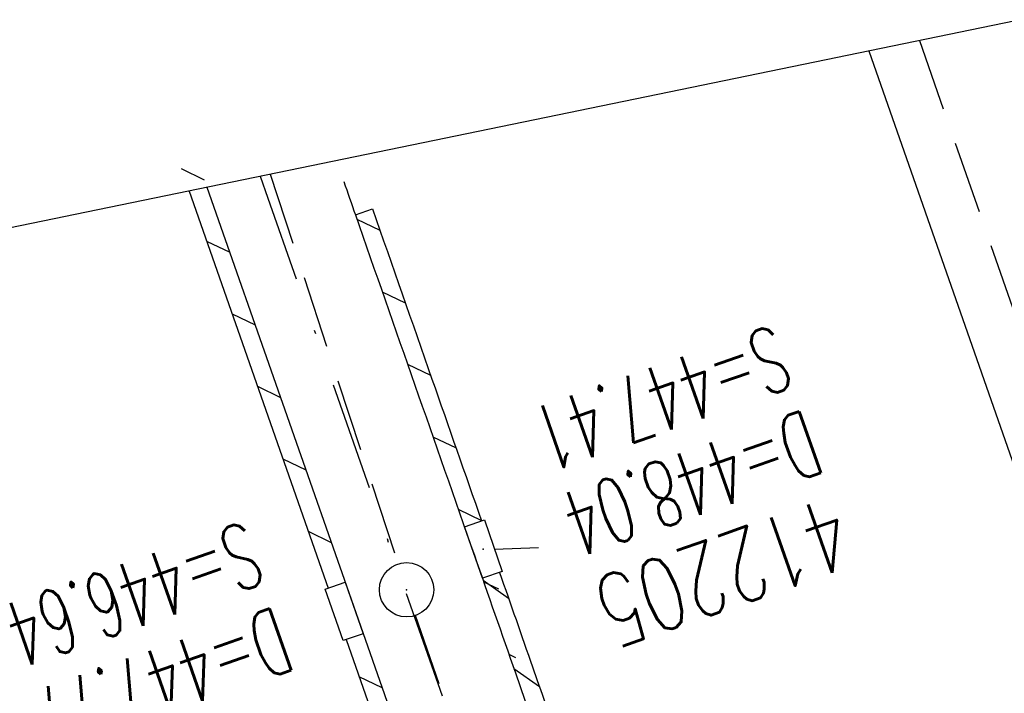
# Model space of a CAD drawing. Extents: x 447045 to 447634, y 442020 to 443192.
# Tile 22 of 24: x 447224 to 447251, y 443148 to 443167. Entities that reach past the tile are written whole.
import ezdxf

# ---------------------------------------------------------------- set-up
doc = ezdxf.new("R2010")
doc.units = 0
doc.header["$LTSCALE"] = 2
doc.header["$MEASUREMENT"] = 0
for name, pattern in [('AUSGEZOGEN', [0]), ('GESTRICH-X2', [1.5, 1, -0.5]), ('STRICHPT-X3', [3, 1.5, -0.75, 0, -0.75])]:
    doc.linetypes.add(name, pattern=pattern)
doc.layers.get('0').update_dxf_attribs({"linetype": 'AUSGEZOGEN'})
for name, color, linetype in [('ACHSE', 250, 'STRICHPT-X3'), ('FBR', 8, 'CONTINUOUS'), ('KANAL', 7, 'GESTRICH-X2'), ('Planeinteilung', 6, 'CONTINUOUS'), ('SCHACHTNR', 6, 'CONTINUOUS'), ('SCHLITZRINNE', 8, 'AUSGEZOGEN'), ('SCHSYMBOL', 7, 'AUSGEZOGEN')]:
    doc.layers.add(name, color=color, linetype=linetype)
doc.styles.add('ROMANS', font='romans.shx', dxfattribs={"width": 0.8})

# ---------------------------------------------------------------- blocks, each defined once
blk = doc.blocks.new('30')
at = {"color": 0}
for p, q in [((-0.75, -0.289999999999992), (-0.75, 0.2927511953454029)), ((-0.75, 0.2927511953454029), (0.7528554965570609, 0.2927511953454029)), ((0.7528554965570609, 0.2927511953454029), (0.7528554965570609, -0.289999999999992)), ((0.7528554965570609, -0.289999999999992), (-0.75, -0.289999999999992))]:
    blk.add_line(p, q, dxfattribs=at)
blk.add_point((0, 0), dxfattribs=at)
blk = doc.blocks.new('GST')
at = {"color": 0}
blk.add_circle((0, 0), 0.75, dxfattribs=at)
blk.add_point((0, 0), dxfattribs=at)
blk = doc.blocks.new('1135297')
blk.add_line((0, 297), (0, 0))

msp = doc.modelspace()

# ---------------------------------------------------------------- hatches: boundary and pattern name
at = {"layer": 'SCHLITZRINNE'}
h = msp.add_hatch(dxfattribs=at)
h.set_pattern_fill('_USER', color=256, scale=1.5, angle=45, style=0, pattern_type=0)
h.set_pattern_definition([(334.2695901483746, (447234.5127272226, 443158.8401483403), (0.6512059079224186, 1.35127009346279), [])])
edge = h.paths.add_edge_path()
edge.add_arc((464490.7175438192, 449190.2495547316), 18279.89343786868, 199.256988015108, 199.2725912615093)
edge.add_arc((412789.2576575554, 431110.164703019), 36491.72717792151, 19.26941265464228, 19.275929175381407, ccw=False)
edge.add_line((447233.134, 443161.2700000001), (447233.6060244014, 443161.4349028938))
edge.add_arc((464490.7175437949, 449190.249554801), 18280.39343786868, 199.2569880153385, 199.2725912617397)
edge.add_arc((438988.1613027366, 440271.6982763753), 8736.655536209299, 19.248465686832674, 19.281113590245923, ccw=False)
edge.add_arc((439684.884197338, 440514.9838708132), 7998.678116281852, 19.2238186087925, 19.248465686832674, ccw=False)
edge.add_arc((551443.6805055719, 479485.6081539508), 110359.837036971, 199.2238149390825, 199.2304511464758)
edge.add_arc((461591.9284848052, 448142.3628786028), 15198.20419267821, 199.2304511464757, 199.2954143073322)
edge.add_arc((434066.5644204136, 438505.5905611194), 13965.35264760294, 19.22764435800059, 19.29541436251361, ccw=False)
edge.add_arc((446515.3391800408, 442847.4484587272), 781.1301442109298, 18.874057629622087, 19.227644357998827, ccw=False)
edge.add_arc((443272.1578874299, 441738.6996315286), 4208.59989003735, 18.721726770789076, 18.874057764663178, ccw=False)
edge.add_arc((445875.7446372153, 442621.065670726), 1459.557549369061, 18.158793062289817, 18.72172677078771, ccw=False)
edge.add_arc((444728.6532720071, 442244.8351673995), 2666.772522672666, 17.742332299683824, 18.158793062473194, ccw=False)
edge.add_arc((445572.4217009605, 442514.803087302), 1780.867426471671, 17.477765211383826, 17.74233229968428, ccw=False)
edge.add_arc((445655.9223158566, 442541.0951066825), 1693.325305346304, 17.206445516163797, 17.477765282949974, ccw=False)
edge.add_arc((445949.7367177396, 442632.082078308), 1385.745182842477, 16.534274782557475, 17.206445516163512, ccw=False)
edge.add_arc((445777.9256488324, 442581.0775038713), 1564.967140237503, 15.901763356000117, 16.534274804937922, ccw=False)
edge.add_arc((444610.2498572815, 442248.4174516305), 2779.104473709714, 15.717077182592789, 15.901763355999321, ccw=False)
edge.add_arc((445469.3841440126, 442490.1855316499), 1886.600396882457, 15.492922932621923, 15.71707716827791, ccw=False)
edge.add_arc((444501.3018579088, 442221.8413207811), 2891.185847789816, 15.151693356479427, 15.49292293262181, ccw=False)
edge.add_arc((444653.0003013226, 442262.919567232), 2734.024020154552, 14.800793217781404, 15.15169336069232, ccw=False)
edge.add_arc((445305.3867260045, 442435.2971580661), 2059.248441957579, 14.553226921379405, 14.800793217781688, ccw=False)
edge.add_arc((445661.5778748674, 442527.7675625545), 1691.249922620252, 14.280051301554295, 14.55322700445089, ccw=False)
edge.add_arc((445825.2781955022, 442569.4335576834), 1522.330266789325, 13.754489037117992, 14.280051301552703, ccw=False)
edge.add_arc((444655.9725115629, 442283.2091768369), 2726.157571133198, 13.361751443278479, 13.754489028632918, ccw=False)
edge.add_arc((444873.7445731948, 442334.9361968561), 2502.326484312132, 13.156370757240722, 13.361751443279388, ccw=False)
edge.add_arc((445203.5665272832, 442412.0303197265), 2163.614179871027, 12.935498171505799, 13.156370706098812, ccw=False)
edge.add_arc((445591.1524972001, 442501.0521217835), 1765.936213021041, 12.36851844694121, 12.935498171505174, ccw=False)
edge.add_arc((445707.2559674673, 442526.5122554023), 1647.073964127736, 11.781436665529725, 12.368518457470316, ccw=False)
edge.add_arc((445429.9941138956, 442468.6829810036), 1930.302423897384, 11.594814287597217, 11.781436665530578, ccw=False)
edge.add_arc((442977.0603987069, 441965.3993853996), 4434.33480961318, 11.471684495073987, 11.59481397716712, ccw=False)
edge.add_arc((444371.6934236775, 442248.4229983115), 3011.273447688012, 11.050893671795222, 11.471684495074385, ccw=False)
edge.add_arc((446428.11335783, 442650.0465261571), 916.0015312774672, 10.287944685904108, 11.050893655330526, ccw=False)
edge.add_arc((445293.5438072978, 442444.106887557), 2069.110025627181, 9.832006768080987, 10.287944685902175, ccw=False)
edge.add_arc((438489.7745608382, 441264.9773509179), 8974.298105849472, 9.613081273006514, 9.832006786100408, ccw=False)
edge.add_arc((-516898.9809261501, 279448.6900894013), 977969.7495575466, 9.612262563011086, 9.613081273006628, ccw=False)
edge.add_arc((439111.8192036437, 441356.2794889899), 8345.741258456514, 9.603416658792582, 9.61227924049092, ccw=False)
edge.add_arc((371773.6318437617, 429962.7471930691), 76641.01236189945, 9.590854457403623, 9.603416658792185, ccw=False)
edge.add_arc((456011.6550815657, 444189.1683239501), 8789.8725663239, 189.5423691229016, 189.6519019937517)
edge.add_arc((455543.1851558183, 444109.4959913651), 8314.676026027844, 189.6519019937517, 189.6840918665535)
edge.add_arc((393564.9242098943, 433546.2457900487), 54557.31384556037, 9.66554402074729, 9.670449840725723, ccw=False)

# ---------------------------------------------------------------- linework, layer by layer
msp.add_lwpolyline([(447232.8520251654, 443151.1238439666), (447233.348473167, 443149.7053539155), (447232.7984357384, 443149.5128499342), (447232.3019877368, 443150.9313399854)], close=True)
at = {"layer": 'ACHSE', "flags": 128}
msp.add_lwpolyline([(447230.5087980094, 443162.3344306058), (447230.72, 443161.731), (447238.978, 443138.135), (447247.236, 443114.538), (447247.528, 443113.7060000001), (447255.3590000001, 443090.895), (447261.5008670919, 443072.2661867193), (447263.187, 443067.152), (447270.721, 443043.315), (447277.958, 443019.385), (447284.898, 442995.368), (447291.539, 442971.266), (447297.882, 442947.084), (447303.923, 442922.826), (447309.664, 442898.494), (447315.102, 442874.093), (447320.238, 442849.626), (447325.069, 442825.097), (447329.596, 442800.511), (447332.402, 442784.35), (447333.838, 442775.873), (447338.012, 442751.224), (447342.186, 442726.575), (447354.709, 442652.627), (447371.405, 442554.031), (447392.276, 442430.786), (447408.973, 442332.19), (447413.1470000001, 442307.5409999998), (447425.6699999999, 442233.5929999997), (447425.8342016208, 442232.6233292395), (447438.1919999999, 442159.6459999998), (447454.8889999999, 442061.0499999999), (447456.7422372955, 442050.1059544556)], dxfattribs=at)
at = {"layer": 'FBR'}
for points in [[(447358.9473806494, 442729.41333027, 5.4597560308e-06), (447365.2088651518, 442692.4394217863, -2.781310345e-06), (447371.4703496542, 442655.4655133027, -2.6786460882e-06), (447379.8183651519, 442606.1674217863, 3.2175724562e-06), (447388.1663806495, 442556.8693302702)], [(447247.3080008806, 443165.7971051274), (447255.0237192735, 443143.7505937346, -6.4311372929e-06), (447259.1527563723, 443131.9519877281, 2.23068798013e-05), (447263.2817934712, 443120.1533817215, 0.0002456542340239), (447263.3216096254, 443120.0398034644, -3.67736460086e-05), (447263.5880256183, 443119.280850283, -0.0017066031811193), (447266.6445463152, 443110.4754591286, -0.0010633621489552), (447271.4716214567, 443096.3166433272, -0.0019912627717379), (447274.9413123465, 443085.9320292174, -0.0009070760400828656), (447277.5758631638, 443077.8921905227)], [(447232.8136327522, 443162.1880395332, 0.0001709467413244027), (447233.134, 443161.27)]]:
    msp.add_lwpolyline(points, format="xyb", dxfattribs=at)
at = {"layer": 'FBR', "flags": 128}
msp.add_lwpolyline([(447229.0355448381, 443162.0307616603), (447233.207, 443150.11), (447249.67, 443103.0220000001)], dxfattribs=at)
msp.add_lwpolyline([(447233.134, 443161.27, 6.80820060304e-05), (447234.7765, 443156.5705, -0.0001424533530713), (447236.419, 443151.8710000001, -0.0001075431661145), (447237.5526180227, 443148.6222922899, 2.89559172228e-05), (447241.762, 443136.5529999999, 0.0002834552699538), (447247.4469153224, 443120.285700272, -0.0002957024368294), (447252.896, 443104.692, -0.0015428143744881), (447254.4694601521, 443100.1354809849, -0.0006646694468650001), (447258.075, 443089.5429999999, -0.0024562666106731), (447262.6110188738, 443075.9391469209, -0.0002906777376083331), (447263.5756395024, 443072.9923254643, -0.0002906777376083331)], format="xyb", dxfattribs=at)
at = {"layer": 'KANAL'}
for p, q in [((447248.7086802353, 443166.0858150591), (447254.9379999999, 443148.2189999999)), ((447230.7827596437, 443162.3908999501), (447234.3130000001, 443151.625)), ((447234.781, 443150.2189999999), (447250.6250000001, 443104.469))]:
    msp.add_line(p, q, dxfattribs=at)
at = {"layer": 'SCHACHTNR'}
msp.add_line((447236.9773815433, 443152.0381232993), (447238.1875510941, 443152.0837218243), dxfattribs=at)
at = {"layer": 'SCHLITZRINNE'}
for p, q in [((447228.3256109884, 443162.5457321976), (447228.9627879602, 443162.2386788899)), ((447229.0264622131, 443160.5429105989), (447229.6636391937, 443160.2358572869)), ((447229.7273134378, 443158.5400890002), (447230.3644904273, 443158.233035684)), ((447230.4281646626, 443156.5372674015), (447231.0653416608, 443156.2302140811)), ((447231.1290158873, 443154.5344458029), (447231.7661928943, 443154.2273924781)), ((447231.8298671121, 443152.5316242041), (447232.4670441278, 443152.2245708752)), ((447236.658412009, 443151.1852702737), (447237.3620878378, 443150.6864810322)), ((447233.1677162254, 443150.2218355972), (447233.1678953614, 443150.2217492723)), ((447237.5106883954, 443148.7425337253), (447238.2140756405, 443148.2439490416)), ((447237.5106883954, 443148.7425337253), (447237.5106899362, 443148.7425326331)), ((447233.2310406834, 443148.5262358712), (447233.8680416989, 443148.2192673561))]:
    msp.add_line(p, q, dxfattribs=at)
at = {"layer": 'SCHLITZRINNE', "flags": 128}
for points in [[(447228.5414909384, 443161.9289265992), (447232.3803172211, 443150.9587540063)], [(447229.0355448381, 443162.0307616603), (447233.2070000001, 443150.11), (447249.67, 443103.0220000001)], [(447233.134, 443161.2700000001), (447233.6060244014, 443161.4349028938)], [(447232.8765318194, 443149.5401822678), (447248.8494334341, 443103.8540085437)]]:
    msp.add_lwpolyline(points, dxfattribs=at)
at = {"layer": 'SCHLITZRINNE'}
for points in [[(447233.6060244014, 443161.4349028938, 6.808200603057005e-05), (447235.2484794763, 443156.7355314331, -2.84336856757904e-05), (447236.6183703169, 443152.8177476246, -0.0001075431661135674)], [(447237.113466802, 443151.398784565, -8.64547736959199e-05), (447238.02473781, 443148.7869218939, 2.895591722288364e-05), (447242.2341007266, 443136.7176842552, 0.0002834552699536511), (447247.9188290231, 443120.4509196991, -0.0002810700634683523), (447253.0988935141, 443105.6284701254, -0.001542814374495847)]]:
    msp.add_lwpolyline(points, format="xyb", dxfattribs=at)
at = {"layer": 'SCHLITZRINNE', "flags": 128}
msp.add_lwpolyline([(447233.134, 443161.27, 6.808200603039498e-05), (447234.7765, 443156.5705, -0.000142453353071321), (447236.419, 443151.871, -0.0001075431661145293), (447237.5526180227, 443148.6222922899, 2.895591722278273e-05), (447241.762, 443136.553, 0.0002834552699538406), (447247.4469153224, 443120.285700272, -0.0002957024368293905), (447252.896, 443104.692, -0.001542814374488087), (447254.4694601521, 443100.135480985, -0.0006646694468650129), (447258.075, 443089.5429999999, -0.002456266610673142), (447262.6110188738, 443075.939146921, -0.001817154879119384), (447268.585, 443057.499, -0.001154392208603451), (447271.0728430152, 443049.6610948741, -0.001183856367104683), (447273.463, 443042.007, -0.002932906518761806), (447278.1808704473, 443026.4497302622, -0.002759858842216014), (447283.006, 443009.861, -0.0008058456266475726), (447285.4465338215, 443001.241745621, -0.0009780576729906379), (447287.432, 442994.133, -0.001488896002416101), (447291.982007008, 442977.5263820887, -0.00153109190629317), (447296.309, 442961.351, -0.001080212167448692), (447298.5634061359, 442952.7436456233, -0.0011919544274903), (447300.571, 442944.934, -0.002293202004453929), (447303.9532739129, 442931.3858386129, -0.001713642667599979), (447308.334, 442913.22, -0.0008961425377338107), (447310.3912526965, 442904.4893492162, -0.0009637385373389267), (447312.274, 442896.364, -0.002473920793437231), (447316.101540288, 442879.3132844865, -0.002561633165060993), (447319.632, 442862.81, -0.0008142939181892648), (447320.9057146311, 442856.6530390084, -0.0005372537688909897), (447322.811, 442847.316, -0.001836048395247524), (447327.1297547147, 442825.626489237, -0.003329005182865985), (447329.388, 442813.64, -0.001989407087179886), (447332.2641140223, 442797.4280008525, -0.0009552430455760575), (447338.055, 442763.63, -3.572296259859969e-06), (447340.3885389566, 442749.8518218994, -3.86703077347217e-05), (447340.604, 442748.579, -5.481294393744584e-05), (447343.4055, 442732.0105, 0.000477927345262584), (447346.2070000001, 442715.442, 0.0001404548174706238), (447346.9915, 442710.8370000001, -2.140567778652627e-05), (447347.776, 442706.232, -5.907971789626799e-05)], format="xyb", dxfattribs=at)
at = {"layer": 'SCHSYMBOL'}
for p, q in [((447232.3019877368, 443150.9313399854), (447232.8520251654, 443151.1238439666)), ((447232.8520251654, 443151.1238439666), (447233.348473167, 443149.7053539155)), ((447232.7984357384, 443149.5128499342), (447232.3019877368, 443150.9313399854)), ((447233.348473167, 443149.7053539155), (447232.7984357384, 443149.5128499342))]:
    msp.add_line(p, q, dxfattribs=at)

# ---------------------------------------------------------------- block references
at = {"layer": 'Planeinteilung', "linetype": 'Continuous', "rotation": 281.6467705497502}
msp.add_blockref('1135297', (447081.3116807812, 443131.5817180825), dxfattribs=at)
at = {"layer": 'SCHSYMBOL', "rotation": 289.2892000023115}
for name, p in [('30', (447236.6665597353, 443152.0400064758)), ('GST', (447234.5469999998, 443150.9170000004))]:
    msp.add_blockref(name, p, dxfattribs=at)

# ---------------------------------------------------------------- texts
at = {"layer": 'SCHACHTNR', "style": 'ROMANS'}
for s, height, width, p in [('S=447.41', 1.8, 0.6, (447244.7189999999, 443158.25)), ('D=448.04', 1.8, 0.6, (447245.5629999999, 443155.906)), ('412205', 2, 0.7, (447246.3750000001, 443153.531)), ('S=446.64', 1.8, 0.6, (447230.1286779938, 443152.8321897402)), ('D=447.77', 1.8, 0.6, (447230.9406779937, 443150.4571897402))]:
    msp.add_text(s, height=height, rotation=199.2891999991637, dxfattribs=dict(at, width=width)).set_placement(p)

doc.saveas('drawing.dxf')
